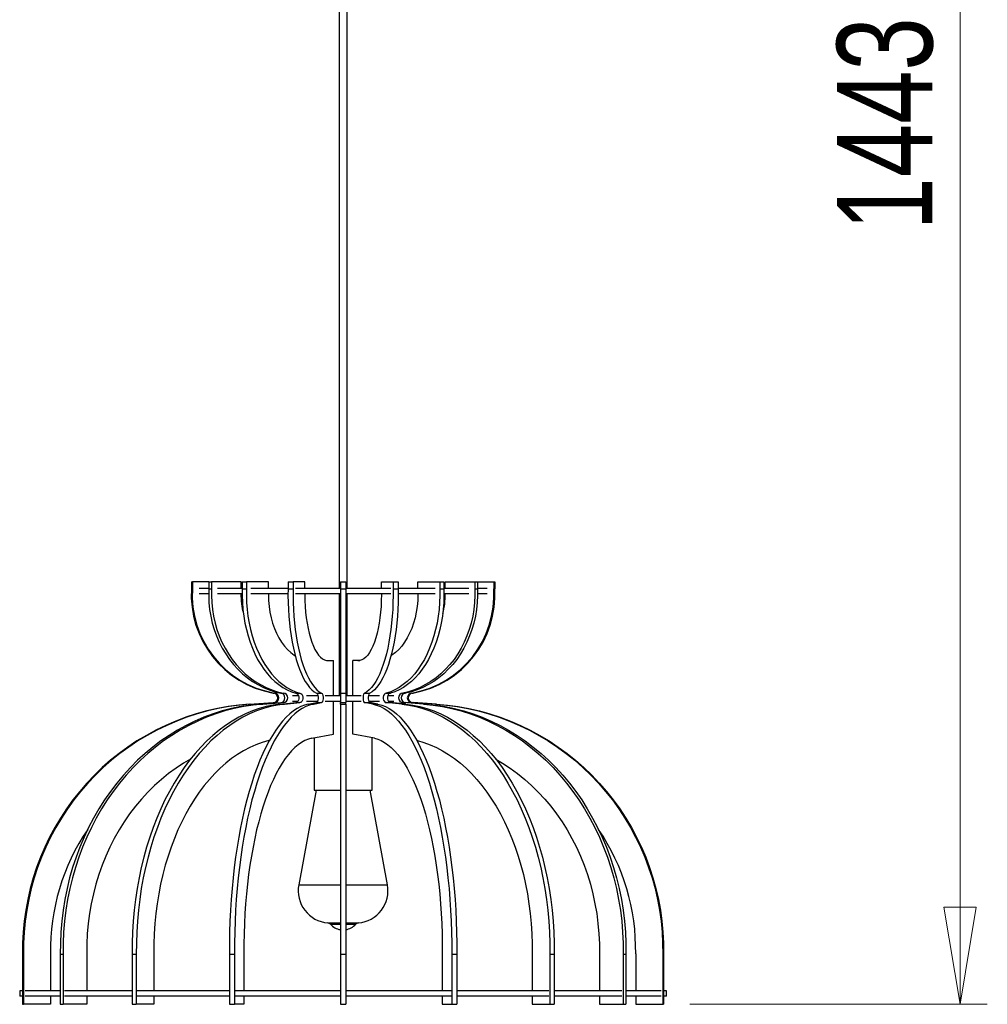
# Model space of a CAD drawing. Header units: millimetres. Extents: x 134 to 201, y 63 to 174.
# Tile 1 of 4: x 134 to 170, y 63 to 99. Entities that reach past the tile are written whole.
import ezdxf

# ---------------------------------------------------------------- set-up
doc = ezdxf.new("R2010")
doc.units = ezdxf.units.MM
doc.styles.add('SLDTEXTSTYLE0', font='TXT', dxfattribs={"width": 0.75})
doc.dimstyles.new('SLDDIMSTYLE0', dxfattribs={"dimtxt": 3.5, "dimasz": 3.556, "dimexe": 0, "dimexo": 0.0625, "dimgap": 0.875, "dimtad": 1, "dimdec": 0, "dimlfac": 20, "dimrnd": 1e-09, "dimzin": 12, "dimdsep": 46, "dimtxsty": 'SLDTEXTSTYLE0', "dimblk1": 'CLOSED', "dimblk2": 'CLOSED', "dimsah": 1, "dimcen": 0.09, "dimadec": 0, "dimazin": 3, "dimtfac": 1, "dimtdec": 0, "dimtofl": 0, "dimtmove": 0, "dimatfit": 3, "dimldrblk": 'CLOSED', "dimfxl": 0, "dimfrac": 2, "dimtolj": 1, "dimtzin": 12, "dimarcsym": 0})

# ---------------------------------------------------------------- blocks, each defined once
blk = doc.blocks.new('_Closed')
at = {"color": 0, "linetype": 'ByBlock', "lineweight": -2}
for p, q in [((-1, 0.166667), (0, 0)), ((-1, 0.166667), (-1, -0.166667)), ((0, 0), (-1, -0.166667)), ((0, 0), (-1, 0))]:
    blk.add_line(p, q, dxfattribs=at)
blk = doc.blocks.new('_D')
at = {"color": 7, "linetype": 'Continuous', "lineweight": 0}
for p, q in [((148.329, 135.316), (169.558, 135.316)), ((168.558, 135.316), (168.558, 63.163)), ((158.664, 63.163), (169.558, 63.163))]:
    blk.add_line(p, q, dxfattribs=at)
at = {"color": 7, "linetype": 'Continuous', "lineweight": 18, "xscale": 3.556, "yscale": 3.556}
for p, rotation in [((168.558, 135.316, 0.197), 90.0000000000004), ((168.558, 63.163, 0.197), 270.0000000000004)]:
    blk.add_blockref('_Closed', p, dxfattribs=dict(at, rotation=rotation))
at = {"color": 7, "linetype": 'Continuous', "lineweight": 18, "insert": (164.046, 91.517), "char_height": 3.5, "attachment_point": 1, "rotation": 90, "style": 'SLDTEXTSTYLE0'}
blk.add_mtext('1443', dxfattribs=at)

msp = doc.modelspace()

# ---------------------------------------------------------------- linework, layer by layer
at = {"color": 7, "linetype": 'Continuous', "lineweight": 25}
for p, q in [((145.804, 131.516), (145.804, 78.41)), ((146.104, 78.41), (146.104, 131.516)), ((140.397, 78.645), (140.431, 78.645)), ((140.397, 78.645), (140.397, 78.391)), ((140.397, 78.391), (140.431, 78.391)), ((140.431, 78.645), (140.431, 78.391)), ((141.032, 78.645), (140.431, 78.645)), ((140.679, 78.41), (141.032, 78.41)), ((141.032, 78.645), (141.132, 78.645)), ((141.032, 78.645), (141.032, 78.391)), ((141.032, 78.391), (141.132, 78.391)), ((141.132, 78.645), (141.132, 78.391)), ((142.217, 78.645), (141.132, 78.645)), ((141.35, 78.41), (142.261, 78.41)), ((142.217, 78.41), (142.217, 78.645)), ((142.261, 78.645), (142.415, 78.645)), ((142.261, 78.645), (142.261, 78.391)), ((142.261, 78.391), (142.415, 78.391)), ((142.415, 78.645), (142.415, 78.391)), ((143.22, 78.645), (142.415, 78.645)), ((142.576, 78.41), (143.266, 78.41)), ((143.22, 78.41), (143.22, 78.645)), ((143.266, 78.41), (143.936, 78.41)), ((143.936, 78.645), (144.124, 78.645)), ((143.936, 78.645), (143.936, 78.391)), ((143.936, 78.391), (144.124, 78.391)), ((144.124, 78.645), (144.124, 78.391)), ((144.552, 78.645), (144.124, 78.645)), ((144.21, 78.41), (145.854, 78.41)), ((144.552, 78.41), (144.552, 78.645)), ((145.854, 78.645), (146.054, 78.645)), ((145.854, 78.645), (145.854, 78.391)), ((145.854, 78.391), (146.054, 78.391)), ((145.854, 78.391), (145.854, 74.566)), ((146.054, 78.645), (146.054, 78.391)), ((146.054, 78.41), (147.698, 78.41)), ((146.054, 78.391), (146.054, 74.566)), ((147.355, 78.41), (147.355, 78.645)), ((147.355, 78.645), (147.784, 78.645)), ((147.784, 78.645), (147.784, 78.391)), ((147.784, 78.645), (147.971, 78.645)), ((147.784, 78.391), (147.971, 78.391)), ((147.971, 78.645), (147.971, 78.391)), ((147.971, 78.41), (149.331, 78.41)), ((148.687, 78.41), (148.687, 78.645)), ((148.687, 78.645), (149.493, 78.645)), ((149.493, 78.645), (149.493, 78.391)), ((149.493, 78.645), (149.646, 78.645)), ((149.493, 78.391), (149.646, 78.391)), ((149.646, 78.645), (149.646, 78.391)), ((149.646, 78.41), (150.558, 78.41)), ((149.69, 78.41), (149.69, 78.645)), ((149.69, 78.645), (150.775, 78.645)), ((150.775, 78.645), (150.775, 78.391)), ((150.775, 78.645), (150.875, 78.645)), ((150.775, 78.391), (150.875, 78.391)), ((150.875, 78.645), (151.476, 78.645)), ((150.875, 78.645), (150.875, 78.391)), ((150.875, 78.41), (151.229, 78.41)), ((151.476, 78.645), (151.476, 78.391)), ((151.476, 78.645), (151.511, 78.645)), ((151.476, 78.391), (151.511, 78.391)), ((151.511, 78.645), (151.511, 78.391)), ((140.679, 78.21), (141.027, 78.21)), ((141.35, 78.21), (142.258, 78.21)), ((142.576, 78.21), (143.266, 78.21)), ((143.266, 78.21), (143.934, 78.21)), ((144.21, 78.21), (145.854, 78.21)), ((145.804, 78.21), (145.804, 74.46)), ((146.054, 78.21), (147.698, 78.21)), ((146.104, 74.46), (146.104, 78.21)), ((147.973, 78.21), (149.331, 78.21)), ((149.649, 78.21), (150.558, 78.21)), ((150.88, 78.21), (151.229, 78.21)), ((145.344, 75.763), (145.416, 75.763)), ((145.416, 75.763), (145.597, 75.763)), ((145.597, 74.46), (145.597, 75.763)), ((146.311, 74.46), (146.311, 75.763)), ((146.492, 75.763), (146.311, 75.763)), ((146.492, 75.763), (146.563, 75.763)), ((143.392, 74.566), (143.427, 74.566)), ((143.667, 74.566), (143.767, 74.566)), ((144.32, 74.46), (144.1, 74.46)), ((144.217, 74.566), (144.37, 74.566)), ((145.031, 74.46), (144.618, 74.46)), ((144.976, 74.566), (145.164, 74.566)), ((145.854, 74.46), (145.296, 74.46)), ((145.854, 74.566), (146.054, 74.566)), ((145.854, 74.566), (145.854, 74.216)), ((146.054, 74.566), (146.054, 74.216)), ((146.336, 74.46), (146.054, 74.46)), ((146.611, 74.46), (146.336, 74.46)), ((146.743, 74.566), (146.931, 74.566)), ((147.29, 74.46), (146.876, 74.46)), ((147.537, 74.566), (147.691, 74.566)), ((147.807, 74.46), (147.587, 74.46)), ((148.141, 74.566), (148.241, 74.566)), ((148.48, 74.566), (148.515, 74.566)), ((142.53, 74.159), (143.392, 74.216)), ((142.53, 74.159), (142.564, 74.159)), ((142.564, 74.159), (143.427, 74.216)), ((142.908, 74.159), (143.667, 74.216)), ((142.908, 74.159), (143.008, 74.159)), ((143.008, 74.159), (143.767, 74.216)), ((143.392, 74.216), (143.427, 74.216)), ((143.654, 74.159), (144.217, 74.216)), ((143.654, 74.159), (143.807, 74.159)), ((143.667, 74.216), (143.767, 74.216)), ((143.807, 74.159), (144.37, 74.216)), ((144.291, 74.26), (144.1, 74.26)), ((144.217, 74.216), (144.37, 74.216)), ((145.016, 74.26), (144.618, 74.26)), ((144.677, 74.159), (144.976, 74.216)), ((144.677, 74.159), (144.865, 74.159)), ((144.865, 74.159), (145.164, 74.216)), ((144.976, 74.216), (145.164, 74.216)), ((145.854, 74.26), (145.296, 74.26)), ((145.597, 73.061), (145.597, 74.26)), ((145.854, 74.216), (146.054, 74.216)), ((145.854, 74.159), (145.854, 74.216)), ((145.854, 74.159), (146.054, 74.159)), ((145.854, 74.159), (145.854, 65)), ((146.336, 74.26), (146.054, 74.26)), ((146.054, 74.159), (146.054, 74.216)), ((146.054, 74.159), (146.054, 65)), ((146.311, 73.061), (146.311, 74.26)), ((146.611, 74.26), (146.336, 74.26)), ((147.043, 74.159), (146.743, 74.216)), ((146.743, 74.216), (146.931, 74.216)), ((147.29, 74.26), (146.892, 74.26)), ((147.231, 74.159), (146.931, 74.216)), ((147.043, 74.159), (147.231, 74.159)), ((148.101, 74.159), (147.537, 74.216)), ((147.537, 74.216), (147.691, 74.216)), ((147.807, 74.26), (147.616, 74.26)), ((148.254, 74.159), (147.691, 74.216)), ((148.101, 74.159), (148.254, 74.159)), ((148.899, 74.159), (148.141, 74.216)), ((148.141, 74.216), (148.241, 74.216)), ((148.999, 74.159), (148.241, 74.216)), ((149.343, 74.159), (148.48, 74.216)), ((148.48, 74.216), (148.515, 74.216)), ((149.378, 74.159), (148.515, 74.216)), ((148.899, 74.159), (148.999, 74.159)), ((149.343, 74.159), (149.378, 74.159)), ((144.808, 72.912), (145.597, 73.061)), ((144.891, 72.927), (144.891, 71.01)), ((147.099, 72.912), (146.311, 73.061)), ((147.016, 71.01), (147.016, 72.927)), ((144.967, 71.01), (144.329, 67.541)), ((144.891, 71.01), (145.854, 71.01)), ((146.054, 71.01), (147.016, 71.01)), ((147.579, 67.541), (146.941, 71.01)), ((134.209, 65), (134.244, 65)), ((134.209, 65), (134.209, 63.163)), ((134.244, 65), (134.244, 63.163)), ((135.234, 65.011), (135.234, 63.66)), ((135.591, 65), (135.691, 65)), ((135.591, 65), (135.591, 63.163)), ((135.691, 65), (135.691, 63.163)), ((136.562, 65.011), (136.562, 63.66)), ((138.223, 65), (138.376, 65)), ((138.223, 65), (138.223, 63.163)), ((138.376, 65), (138.376, 63.163)), ((139.022, 65.011), (139.022, 63.66)), ((141.787, 65), (141.975, 65)), ((141.787, 65), (141.787, 63.163)), ((141.975, 65), (141.975, 63.163)), ((142.319, 65.011), (142.319, 63.66)), ((145.854, 65), (146.054, 65)), ((145.854, 65), (145.854, 63.163)), ((146.054, 65), (146.054, 63.163)), ((149.589, 65.011), (149.589, 63.66)), ((149.933, 65), (150.12, 65)), ((149.933, 65), (149.933, 63.163)), ((150.12, 65), (150.12, 63.163)), ((152.885, 65.011), (152.885, 63.66)), ((153.531, 65), (153.531, 63.163)), ((153.531, 65), (153.685, 65)), ((153.685, 65), (153.685, 63.163)), ((155.346, 65.011), (155.346, 63.66)), ((156.216, 65), (156.216, 63.163)), ((156.216, 65), (156.316, 65)), ((156.316, 65), (156.316, 63.163)), ((156.674, 65.011), (156.674, 63.66)), ((157.664, 65), (157.664, 63.163)), ((157.664, 65), (157.698, 65)), ((157.698, 65), (157.698, 63.163)), ((134.104, 63.66), (134.104, 63.46)), ((134.209, 63.66), (134.104, 63.66)), ((135.591, 63.66), (134.301, 63.66)), ((138.223, 63.66), (135.742, 63.66)), ((141.787, 63.66), (138.413, 63.66)), ((145.854, 63.66), (141.995, 63.66)), ((148.011, 63.66), (146.054, 63.66)), ((149.912, 63.66), (148.011, 63.66)), ((153.494, 63.66), (150.12, 63.66)), ((156.166, 63.66), (153.685, 63.66)), ((157.606, 63.66), (156.316, 63.66)), ((157.804, 63.66), (157.698, 63.66)), ((157.804, 63.46), (157.804, 63.66)), ((134.209, 63.46), (134.104, 63.46)), ((134.209, 63.163), (134.244, 63.163)), ((135.234, 63.163), (134.244, 63.163)), ((135.591, 63.46), (134.301, 63.46)), ((135.234, 63.46), (135.234, 63.163)), ((135.591, 63.163), (135.691, 63.163)), ((136.562, 63.163), (135.691, 63.163)), ((138.223, 63.46), (135.742, 63.46)), ((136.562, 63.46), (136.562, 63.163)), ((138.223, 63.163), (138.376, 63.163)), ((139.022, 63.163), (138.376, 63.163)), ((141.787, 63.46), (138.413, 63.46)), ((139.022, 63.46), (139.022, 63.163)), ((141.787, 63.163), (141.975, 63.163)), ((142.319, 63.163), (141.975, 63.163)), ((145.854, 63.46), (141.995, 63.46)), ((142.319, 63.46), (142.319, 63.163)), ((145.854, 63.163), (146.054, 63.163)), ((148.011, 63.46), (146.054, 63.46)), ((149.912, 63.46), (148.011, 63.46)), ((149.589, 63.46), (149.589, 63.163)), ((149.589, 63.163), (149.933, 63.163)), ((149.933, 63.163), (150.12, 63.163)), ((153.494, 63.46), (150.12, 63.46)), ((152.885, 63.46), (152.885, 63.163)), ((152.885, 63.163), (153.531, 63.163)), ((153.531, 63.163), (153.685, 63.163)), ((156.166, 63.46), (153.685, 63.46)), ((155.346, 63.46), (155.346, 63.163)), ((155.346, 63.163), (156.216, 63.163)), ((156.216, 63.163), (156.316, 63.163)), ((157.606, 63.46), (156.316, 63.46)), ((156.674, 63.46), (156.674, 63.163)), ((156.674, 63.163), (157.664, 63.163)), ((157.664, 63.163), (157.698, 63.163)), ((157.804, 63.46), (157.698, 63.46))]:
    msp.add_line(p, q, dxfattribs=at)
at = {"color": 8, "linetype": 'Continuous', "lineweight": 25}
for p, q in [((144.329, 67.541), (144.668, 67.541)), ((144.668, 67.541), (145.854, 67.541)), ((146.054, 67.541), (147.579, 67.541)), ((145.393, 66.144), (145.51, 66.144)), ((145.491, 66.096), (145.588, 66.096)), ((145.51, 66.144), (145.854, 66.144)), ((145.588, 66.096), (145.854, 66.096)), ((146.054, 66.144), (146.515, 66.144)), ((146.054, 66.096), (146.417, 66.096))]:
    msp.add_line(p, q, dxfattribs=at)
at = {"color": 7, "linetype": 'Continuous', "lineweight": 25, "flags": 128}
for points in [[(141.032, 78.391), (141.028, 78.137), (141.039, 77.883), (141.064, 77.63), (141.106, 77.38), (141.161, 77.134), (141.232, 76.893), (141.317, 76.658), (141.415, 76.43), (141.527, 76.211), (141.652, 76.001), (141.79, 75.802), (141.938, 75.614), (142.098, 75.439), (142.268, 75.276), (142.447, 75.128), (142.635, 74.994), (142.83, 74.876), (143.031, 74.773), (143.239, 74.687), (143.451, 74.618), (143.667, 74.566)], [(141.132, 78.391), (141.128, 78.137), (141.139, 77.883), (141.164, 77.63), (141.206, 77.38), (141.261, 77.134), (141.332, 76.893), (141.417, 76.658), (141.515, 76.43), (141.627, 76.211), (141.752, 76.001), (141.89, 75.802), (142.038, 75.614), (142.198, 75.439), (142.368, 75.276), (142.547, 75.128), (142.735, 74.994), (142.93, 74.876), (143.131, 74.773), (143.339, 74.687), (143.551, 74.618), (143.767, 74.566)], [(142.261, 78.391), (142.258, 78.137), (142.266, 77.883), (142.285, 77.63), (142.316, 77.38), (142.357, 77.134), (142.41, 76.893), (142.473, 76.658), (142.546, 76.43), (142.629, 76.211), (142.722, 76.001), (142.823, 75.802), (142.934, 75.614), (143.052, 75.439), (143.178, 75.276), (143.311, 75.128), (143.451, 74.994), (143.595, 74.876), (143.745, 74.773), (143.899, 74.687), (144.057, 74.618), (144.217, 74.566)], [(142.415, 78.391), (142.411, 78.137), (142.419, 77.883), (142.438, 77.63), (142.469, 77.38), (142.51, 77.134), (142.563, 76.893), (142.626, 76.658), (142.699, 76.43), (142.782, 76.211), (142.875, 76.001), (142.977, 75.802), (143.087, 75.614), (143.206, 75.439), (143.332, 75.276), (143.465, 75.128), (143.604, 74.994), (143.749, 74.876), (143.898, 74.773), (144.052, 74.687), (144.21, 74.618), (144.37, 74.566)], [(143.936, 78.391), (143.934, 78.137), (143.938, 77.883), (143.949, 77.63), (143.965, 77.38), (143.987, 77.134), (144.015, 76.893), (144.048, 76.658), (144.087, 76.43), (144.131, 76.211), (144.181, 76.001), (144.235, 75.802), (144.294, 75.614), (144.357, 75.439), (144.424, 75.276), (144.495, 75.128), (144.569, 74.994), (144.646, 74.876), (144.725, 74.773), (144.807, 74.687), (144.891, 74.618), (144.976, 74.566)], [(144.124, 78.391), (144.122, 78.137), (144.126, 77.883), (144.136, 77.63), (144.153, 77.38), (144.175, 77.134), (144.203, 76.893), (144.236, 76.658), (144.275, 76.43), (144.319, 76.211), (144.369, 76.001), (144.423, 75.802), (144.482, 75.614), (144.545, 75.439), (144.612, 75.276), (144.682, 75.128), (144.757, 74.994), (144.834, 74.876), (144.913, 74.773), (144.995, 74.687), (145.079, 74.618), (145.164, 74.566)], [(147.784, 78.391), (147.785, 78.137), (147.781, 77.883), (147.771, 77.63), (147.755, 77.38), (147.733, 77.134), (147.705, 76.893), (147.671, 76.658), (147.632, 76.43), (147.588, 76.211), (147.539, 76.001), (147.484, 75.802), (147.426, 75.614), (147.363, 75.439), (147.296, 75.276), (147.225, 75.128), (147.151, 74.994), (147.074, 74.876), (146.994, 74.773), (146.912, 74.687), (146.828, 74.618), (146.743, 74.566)], [(147.971, 78.391), (147.973, 78.137), (147.969, 77.883), (147.959, 77.63), (147.943, 77.38), (147.92, 77.134), (147.893, 76.893), (147.859, 76.658), (147.82, 76.43), (147.776, 76.211), (147.727, 76.001), (147.672, 75.802), (147.614, 75.614), (147.551, 75.439), (147.484, 75.276), (147.413, 75.128), (147.339, 74.994), (147.262, 74.876), (147.182, 74.773), (147.1, 74.687), (147.016, 74.618), (146.931, 74.566)], [(149.493, 78.391), (149.496, 78.137), (149.488, 77.883), (149.469, 77.63), (149.438, 77.38), (149.397, 77.134), (149.345, 76.893), (149.282, 76.658), (149.208, 76.43), (149.125, 76.211), (149.032, 76.001), (148.931, 75.802), (148.82, 75.614), (148.702, 75.439), (148.576, 75.276), (148.443, 75.128), (148.303, 74.994), (148.159, 74.876), (148.009, 74.773), (147.855, 74.687), (147.698, 74.618), (147.537, 74.566)], [(149.646, 78.391), (149.649, 78.137), (149.641, 77.883), (149.622, 77.63), (149.592, 77.38), (149.55, 77.134), (149.498, 76.893), (149.435, 76.658), (149.362, 76.43), (149.278, 76.211), (149.186, 76.001), (149.084, 75.802), (148.973, 75.614), (148.855, 75.439), (148.729, 75.276), (148.596, 75.128), (148.457, 74.994), (148.312, 74.876), (148.162, 74.773), (148.008, 74.687), (147.851, 74.618), (147.691, 74.566)], [(150.775, 78.391), (150.78, 78.137), (150.769, 77.883), (150.743, 77.63), (150.702, 77.38), (150.646, 77.134), (150.575, 76.893), (150.491, 76.658), (150.392, 76.43), (150.28, 76.211), (150.155, 76.001), (150.018, 75.802), (149.869, 75.614), (149.709, 75.439), (149.539, 75.276), (149.36, 75.128), (149.173, 74.994), (148.978, 74.876), (148.776, 74.773), (148.568, 74.687), (148.356, 74.618), (148.141, 74.566)], [(150.875, 78.391), (150.88, 78.137), (150.869, 77.883), (150.843, 77.63), (150.802, 77.38), (150.746, 77.134), (150.675, 76.893), (150.591, 76.658), (150.492, 76.43), (150.38, 76.211), (150.255, 76.001), (150.118, 75.802), (149.969, 75.614), (149.809, 75.439), (149.639, 75.276), (149.46, 75.128), (149.273, 74.994), (149.078, 74.876), (148.876, 74.773), (148.668, 74.687), (148.456, 74.618), (148.241, 74.566)], [(143.215, 78.21), (143.215, 78.175), (143.222, 77.958), (143.241, 77.743), (143.273, 77.532), (143.316, 77.326), (143.372, 77.127), (143.438, 76.937), (143.515, 76.756), (143.602, 76.587), (143.699, 76.431), (143.804, 76.288), (143.917, 76.161), (144.037, 76.05), (144.162, 75.956), (144.198, 75.933)], [(144.549, 78.21), (144.549, 78.175), (144.553, 77.958), (144.563, 77.743), (144.58, 77.532), (144.604, 77.326), (144.633, 77.127), (144.668, 76.937), (144.709, 76.756), (144.756, 76.587), (144.807, 76.431), (144.863, 76.288), (144.923, 76.161), (144.987, 76.05), (145.054, 75.956), (145.123, 75.88), (145.195, 75.822), (145.268, 75.783), (145.341, 75.764), (145.416, 75.763)], [(147.358, 78.21), (147.358, 78.175), (147.354, 77.958), (147.344, 77.743), (147.327, 77.532), (147.304, 77.326), (147.274, 77.127), (147.239, 76.937), (147.198, 76.756), (147.151, 76.587), (147.1, 76.431), (147.044, 76.288), (146.984, 76.161), (146.92, 76.05), (146.854, 75.956), (146.784, 75.88), (146.713, 75.822), (146.64, 75.783), (146.566, 75.764), (146.492, 75.763)], [(148.693, 78.21), (148.693, 78.175), (148.686, 77.958), (148.666, 77.743), (148.635, 77.532), (148.591, 77.326), (148.536, 77.127), (148.469, 76.937), (148.392, 76.756), (148.305, 76.587), (148.208, 76.431), (148.103, 76.288), (147.99, 76.161), (147.871, 76.05), (147.745, 75.956), (147.709, 75.933)], [(144.217, 74.566), (144.255, 74.555), (144.289, 74.525), (144.314, 74.478), (144.327, 74.421), (144.327, 74.36), (144.314, 74.303), (144.289, 74.257), (144.255, 74.226), (144.217, 74.216)], [(144.37, 74.566), (144.408, 74.555), (144.442, 74.525), (144.467, 74.478), (144.481, 74.421), (144.481, 74.36), (144.467, 74.303), (144.442, 74.257), (144.408, 74.226), (144.37, 74.216)], [(144.976, 74.566), (144.997, 74.555), (145.015, 74.525), (145.028, 74.478), (145.035, 74.421), (145.035, 74.36), (145.028, 74.303), (145.015, 74.257), (144.997, 74.226), (144.976, 74.216)], [(145.164, 74.566), (145.185, 74.555), (145.203, 74.525), (145.216, 74.478), (145.223, 74.421), (145.223, 74.36), (145.216, 74.303), (145.203, 74.257), (145.185, 74.226), (145.164, 74.216)], [(146.743, 74.566), (146.723, 74.555), (146.705, 74.525), (146.691, 74.478), (146.684, 74.421), (146.684, 74.36), (146.691, 74.303), (146.705, 74.257), (146.723, 74.226), (146.743, 74.216)], [(146.931, 74.566), (146.911, 74.555), (146.893, 74.525), (146.879, 74.478), (146.872, 74.421), (146.872, 74.36), (146.879, 74.303), (146.893, 74.257), (146.911, 74.226), (146.931, 74.216)], [(147.537, 74.566), (147.499, 74.555), (147.465, 74.525), (147.44, 74.478), (147.427, 74.421), (147.427, 74.36), (147.44, 74.303), (147.465, 74.257), (147.499, 74.226), (147.537, 74.216)], [(147.691, 74.566), (147.652, 74.555), (147.618, 74.525), (147.593, 74.478), (147.58, 74.421), (147.58, 74.36), (147.593, 74.303), (147.618, 74.257), (147.652, 74.226), (147.691, 74.216)], [(142.53, 74.159), (142.133, 74.124), (141.738, 74.071), (141.346, 74), (140.958, 73.911), (140.574, 73.804), (140.194, 73.681), (139.821, 73.54), (139.454, 73.382), (139.095, 73.208), (138.744, 73.018), (138.401, 72.812), (138.068, 72.59), (137.745, 72.354), (137.432, 72.103), (137.131, 71.838), (136.842, 71.56), (136.566, 71.269), (136.302, 70.966), (136.053, 70.651), (135.817, 70.325), (135.596, 69.989), (135.39, 69.643), (135.199, 69.288), (135.025, 68.924), (134.866, 68.553), (134.724, 68.175), (134.599, 67.792), (134.491, 67.402), (134.4, 67.009), (134.326, 66.611), (134.27, 66.211), (134.232, 65.809), (134.212, 65.405), (134.209, 65)], [(142.564, 74.159), (142.168, 74.124), (141.773, 74.071), (141.381, 74), (140.992, 73.911), (140.608, 73.804), (140.229, 73.681), (139.856, 73.54), (139.489, 73.382), (139.13, 73.208), (138.778, 73.018), (138.436, 72.812), (138.103, 72.59), (137.779, 72.354), (137.467, 72.103), (137.166, 71.838), (136.877, 71.56), (136.601, 71.269), (136.337, 70.966), (136.087, 70.651), (135.852, 70.325), (135.631, 69.989), (135.425, 69.643), (135.234, 69.288), (135.059, 68.924), (134.901, 68.553), (134.759, 68.175), (134.634, 67.792), (134.525, 67.402), (134.435, 67.009), (134.361, 66.611), (134.305, 66.211), (134.267, 65.809), (134.246, 65.405), (134.244, 65)], [(142.908, 74.159), (142.559, 74.124), (142.212, 74.071), (141.867, 74), (141.526, 73.911), (141.188, 73.804), (140.854, 73.681), (140.526, 73.54), (140.204, 73.382), (139.888, 73.208), (139.579, 73.018), (139.277, 72.812), (138.984, 72.59), (138.7, 72.354), (138.425, 72.103), (138.161, 71.838), (137.907, 71.56), (137.663, 71.269), (137.432, 70.966), (137.212, 70.651), (137.005, 70.325), (136.811, 69.989), (136.629, 69.643), (136.462, 69.288), (136.308, 68.924), (136.169, 68.553), (136.044, 68.175), (135.934, 67.792), (135.839, 67.402), (135.759, 67.009), (135.694, 66.611), (135.645, 66.211), (135.611, 65.809), (135.593, 65.405), (135.591, 65)], [(143.008, 74.159), (142.659, 74.124), (142.312, 74.071), (141.967, 74), (141.626, 73.911), (141.288, 73.804), (140.954, 73.681), (140.626, 73.54), (140.304, 73.382), (139.988, 73.208), (139.679, 73.018), (139.377, 72.812), (139.084, 72.59), (138.8, 72.354), (138.525, 72.103), (138.261, 71.838), (138.007, 71.56), (137.763, 71.269), (137.532, 70.966), (137.312, 70.651), (137.105, 70.325), (136.911, 69.989), (136.729, 69.643), (136.562, 69.288), (136.408, 68.924), (136.269, 68.553), (136.144, 68.175), (136.034, 67.792), (135.939, 67.402), (135.859, 67.009), (135.794, 66.611), (135.745, 66.211), (135.711, 65.809), (135.693, 65.405), (135.691, 65)], [(143.654, 74.159), (143.395, 74.124), (143.137, 74.071), (142.881, 74), (142.628, 73.911), (142.377, 73.804), (142.129, 73.681), (141.886, 73.54), (141.646, 73.382), (141.412, 73.208), (141.182, 73.018), (140.959, 72.812), (140.741, 72.59), (140.53, 72.354), (140.327, 72.103), (140.13, 71.838), (139.941, 71.56), (139.761, 71.269), (139.589, 70.966), (139.426, 70.651), (139.272, 70.325), (139.128, 69.989), (138.993, 69.643), (138.869, 69.288), (138.755, 68.924), (138.652, 68.553), (138.559, 68.175), (138.477, 67.792), (138.407, 67.402), (138.347, 67.009), (138.299, 66.611), (138.263, 66.211), (138.238, 65.809), (138.224, 65.405), (138.223, 65)], [(143.807, 74.159), (143.548, 74.124), (143.29, 74.071), (143.034, 74), (142.781, 73.911), (142.53, 73.804), (142.283, 73.681), (142.039, 73.54), (141.8, 73.382), (141.565, 73.208), (141.336, 73.018), (141.112, 72.812), (140.894, 72.59), (140.684, 72.354), (140.48, 72.103), (140.283, 71.838), (140.095, 71.56), (139.914, 71.269), (139.742, 70.966), (139.579, 70.651), (139.425, 70.325), (139.281, 69.989), (139.147, 69.643), (139.022, 69.288), (138.908, 68.924), (138.805, 68.553), (138.712, 68.175), (138.63, 67.792), (138.56, 67.402), (138.5, 67.009), (138.452, 66.611), (138.416, 66.211), (138.391, 65.809), (138.378, 65.405), (138.376, 65)], [(144.677, 74.159), (144.539, 74.124), (144.402, 74.071), (144.266, 74), (144.131, 73.911), (143.997, 73.804), (143.866, 73.681), (143.736, 73.54), (143.609, 73.382), (143.484, 73.208), (143.362, 73.018), (143.243, 72.812), (143.127, 72.59), (143.015, 72.354), (142.906, 72.103), (142.802, 71.838), (142.701, 71.56), (142.605, 71.269), (142.514, 70.966), (142.427, 70.651), (142.345, 70.325), (142.269, 69.989), (142.197, 69.643), (142.131, 69.288), (142.07, 68.924), (142.015, 68.553), (141.966, 68.175), (141.922, 67.792), (141.885, 67.402), (141.853, 67.009), (141.828, 66.611), (141.808, 66.211), (141.795, 65.809), (141.788, 65.405), (141.787, 65)], [(144.865, 74.159), (144.727, 74.124), (144.59, 74.071), (144.453, 74), (144.319, 73.911), (144.185, 73.804), (144.053, 73.681), (143.924, 73.54), (143.796, 73.382), (143.672, 73.208), (143.55, 73.018), (143.431, 72.812), (143.315, 72.59), (143.203, 72.354), (143.094, 72.103), (142.99, 71.838), (142.889, 71.56), (142.793, 71.269), (142.702, 70.966), (142.615, 70.651), (142.533, 70.325), (142.456, 69.989), (142.385, 69.643), (142.319, 69.288), (142.258, 68.924), (142.203, 68.553), (142.154, 68.175), (142.11, 67.792), (142.073, 67.402), (142.041, 67.009), (142.016, 66.611), (141.996, 66.211), (141.983, 65.809), (141.976, 65.405), (141.975, 65)], [(147.043, 74.159), (147.181, 74.124), (147.318, 74.071), (147.454, 74), (147.589, 73.911), (147.722, 73.804), (147.854, 73.681), (147.983, 73.54), (148.111, 73.382), (148.236, 73.208), (148.358, 73.018), (148.477, 72.812), (148.592, 72.59), (148.705, 72.354), (148.813, 72.103), (148.918, 71.838), (149.018, 71.56), (149.114, 71.269), (149.205, 70.966), (149.292, 70.651), (149.374, 70.325), (149.451, 69.989), (149.522, 69.643), (149.589, 69.288), (149.649, 68.924), (149.704, 68.553), (149.754, 68.175), (149.797, 67.792), (149.835, 67.402), (149.866, 67.009), (149.892, 66.611), (149.911, 66.211), (149.924, 65.809), (149.932, 65.405), (149.933, 65)], [(147.231, 74.159), (147.369, 74.124), (147.506, 74.071), (147.642, 74), (147.777, 73.911), (147.91, 73.804), (148.042, 73.681), (148.171, 73.54), (148.299, 73.382), (148.424, 73.208), (148.546, 73.018), (148.665, 72.812), (148.78, 72.59), (148.893, 72.354), (149.001, 72.103), (149.106, 71.838), (149.206, 71.56), (149.302, 71.269), (149.393, 70.966), (149.48, 70.651), (149.562, 70.325), (149.639, 69.989), (149.71, 69.643), (149.776, 69.288), (149.837, 68.924), (149.892, 68.553), (149.942, 68.175), (149.985, 67.792), (150.023, 67.402), (150.054, 67.009), (150.08, 66.611), (150.099, 66.211), (150.112, 65.809), (150.12, 65.405), (150.12, 65)], [(148.101, 74.159), (148.36, 74.124), (148.617, 74.071), (148.873, 74), (149.127, 73.911), (149.377, 73.804), (149.625, 73.681), (149.868, 73.54), (150.108, 73.382), (150.342, 73.208), (150.572, 73.018), (150.795, 72.812), (151.013, 72.59), (151.224, 72.354), (151.428, 72.103), (151.624, 71.838), (151.813, 71.56), (151.993, 71.269), (152.165, 70.966), (152.328, 70.651), (152.482, 70.325), (152.626, 69.989), (152.761, 69.643), (152.885, 69.288), (152.999, 68.924), (153.103, 68.553), (153.195, 68.175), (153.277, 67.792), (153.348, 67.402), (153.407, 67.009), (153.455, 66.611), (153.491, 66.211), (153.516, 65.809), (153.53, 65.405), (153.531, 65)], [(148.254, 74.159), (148.513, 74.124), (148.77, 74.071), (149.026, 74), (149.28, 73.911), (149.531, 73.804), (149.778, 73.681), (150.022, 73.54), (150.261, 73.382), (150.496, 73.208), (150.725, 73.018), (150.949, 72.812), (151.166, 72.59), (151.377, 72.354), (151.581, 72.103), (151.777, 71.838), (151.966, 71.56), (152.146, 71.269), (152.318, 70.966), (152.481, 70.651), (152.635, 70.325), (152.779, 69.989), (152.914, 69.643), (153.038, 69.288), (153.152, 68.924), (153.256, 68.553), (153.348, 68.175), (153.43, 67.792), (153.501, 67.402), (153.56, 67.009), (153.608, 66.611), (153.645, 66.211), (153.67, 65.809), (153.683, 65.405), (153.685, 65)], [(148.899, 74.159), (149.248, 74.124), (149.595, 74.071), (149.94, 74), (150.282, 73.911), (150.62, 73.804), (150.953, 73.681), (151.281, 73.54), (151.604, 73.382), (151.92, 73.208), (152.229, 73.018), (152.53, 72.812), (152.823, 72.59), (153.107, 72.354), (153.382, 72.103), (153.647, 71.838), (153.901, 71.56), (154.144, 71.269), (154.376, 70.966), (154.595, 70.651), (154.802, 70.325), (154.997, 69.989), (155.178, 69.643), (155.345, 69.288), (155.499, 68.924), (155.639, 68.553), (155.763, 68.175), (155.874, 67.792), (155.969, 67.402), (156.049, 67.009), (156.113, 66.611), (156.162, 66.211), (156.196, 65.809), (156.214, 65.405), (156.216, 65)], [(148.999, 74.159), (149.348, 74.124), (149.695, 74.071), (150.04, 74), (150.382, 73.911), (150.72, 73.804), (151.053, 73.681), (151.381, 73.54), (151.704, 73.382), (152.02, 73.208), (152.329, 73.018), (152.63, 72.812), (152.923, 72.59), (153.207, 72.354), (153.482, 72.103), (153.747, 71.838), (154.001, 71.56), (154.244, 71.269), (154.476, 70.966), (154.695, 70.651), (154.902, 70.325), (155.097, 69.989), (155.278, 69.643), (155.445, 69.288), (155.599, 68.924), (155.739, 68.553), (155.863, 68.175), (155.974, 67.792), (156.069, 67.402), (156.149, 67.009), (156.213, 66.611), (156.262, 66.211), (156.296, 65.809), (156.314, 65.405), (156.316, 65)], [(149.343, 74.159), (149.74, 74.124), (150.134, 74.071), (150.526, 74), (150.915, 73.911), (151.299, 73.804), (151.678, 73.681), (152.051, 73.54), (152.418, 73.382), (152.778, 73.208), (153.129, 73.018), (153.472, 72.812), (153.805, 72.59), (154.128, 72.354), (154.44, 72.103), (154.741, 71.838), (155.03, 71.56), (155.307, 71.269), (155.57, 70.966), (155.82, 70.651), (156.056, 70.325), (156.277, 69.989), (156.483, 69.643), (156.673, 69.288), (156.848, 68.924), (157.006, 68.553), (157.148, 68.175), (157.274, 67.792), (157.382, 67.402), (157.473, 67.009), (157.546, 66.611), (157.602, 66.211), (157.64, 65.809), (157.661, 65.405), (157.664, 65)], [(149.378, 74.159), (149.774, 74.124), (150.169, 74.071), (150.561, 74), (150.95, 73.911), (151.334, 73.804), (151.713, 73.681), (152.086, 73.54), (152.453, 73.382), (152.812, 73.208), (153.164, 73.018), (153.506, 72.812), (153.839, 72.59), (154.163, 72.354), (154.475, 72.103), (154.776, 71.838), (155.065, 71.56), (155.341, 71.269), (155.605, 70.966), (155.855, 70.651), (156.09, 70.325), (156.311, 69.989), (156.517, 69.643), (156.708, 69.288), (156.883, 68.924), (157.041, 68.553), (157.183, 68.175), (157.308, 67.792), (157.417, 67.402), (157.508, 67.009), (157.581, 66.611), (157.637, 66.211), (157.675, 65.809), (157.696, 65.405), (157.698, 65)], [(144.808, 72.912), (144.682, 72.879), (144.557, 72.829), (144.432, 72.761), (144.309, 72.676), (144.187, 72.574), (144.067, 72.455), (143.949, 72.32), (143.833, 72.168), (143.72, 72), (143.61, 71.817), (143.503, 71.619), (143.4, 71.406), (143.299, 71.179), (143.203, 70.938), (143.111, 70.685), (143.023, 70.418), (142.939, 70.14), (142.86, 69.85), (142.786, 69.55), (142.717, 69.239), (142.653, 68.92), (142.594, 68.592), (142.54, 68.256), (142.492, 67.913), (142.45, 67.563), (142.414, 67.209), (142.383, 66.849), (142.358, 66.486), (142.339, 66.12), (142.326, 65.751), (142.319, 65.381), (142.319, 65.011)], [(147.099, 72.912), (147.225, 72.879), (147.351, 72.829), (147.475, 72.761), (147.598, 72.676), (147.72, 72.574), (147.84, 72.455), (147.958, 72.32), (148.074, 72.168), (148.187, 72), (148.297, 71.817), (148.404, 71.619), (148.508, 71.406), (148.608, 71.179), (148.704, 70.938), (148.797, 70.685), (148.885, 70.418), (148.968, 70.14), (149.047, 69.85), (149.121, 69.55), (149.191, 69.239), (149.255, 68.92), (149.314, 68.592), (149.367, 68.256), (149.415, 67.913), (149.457, 67.563), (149.494, 67.209), (149.524, 66.849), (149.549, 66.486), (149.568, 66.12), (149.581, 65.751), (149.588, 65.381), (149.589, 65.011)], [(143.256, 72.835), (143.228, 72.829), (142.994, 72.761), (142.762, 72.676), (142.533, 72.574), (142.308, 72.455), (142.086, 72.32), (141.869, 72.168), (141.657, 72), (141.45, 71.817), (141.248, 71.619), (141.053, 71.406), (140.865, 71.179), (140.684, 70.938), (140.511, 70.685), (140.345, 70.418), (140.188, 70.14), (140.04, 69.85), (139.9, 69.55), (139.77, 69.239), (139.65, 68.92), (139.539, 68.592), (139.439, 68.256), (139.349, 67.913), (139.269, 67.563), (139.201, 67.209), (139.143, 66.849), (139.096, 66.486), (139.061, 66.12), (139.037, 65.751), (139.024, 65.381), (139.022, 65.011)], [(148.651, 72.835), (148.679, 72.829), (148.913, 72.761), (149.145, 72.676), (149.374, 72.574), (149.599, 72.455), (149.821, 72.32), (150.038, 72.168), (150.251, 72), (150.458, 71.817), (150.659, 71.619), (150.854, 71.406), (151.042, 71.179), (151.223, 70.938), (151.396, 70.685), (151.562, 70.418), (151.719, 70.14), (151.868, 69.85), (152.007, 69.55), (152.137, 69.239), (152.258, 68.92), (152.368, 68.592), (152.469, 68.256), (152.559, 67.913), (152.638, 67.563), (152.707, 67.209), (152.764, 66.849), (152.811, 66.486), (152.846, 66.12), (152.871, 65.751), (152.884, 65.381), (152.885, 65.011)], [(140.362, 72.148), (140.111, 72), (139.832, 71.817), (139.561, 71.619), (139.298, 71.406), (139.045, 71.179), (138.801, 70.938), (138.567, 70.685), (138.344, 70.418), (138.133, 70.14), (137.933, 69.85), (137.745, 69.55), (137.569, 69.239), (137.407, 68.92), (137.258, 68.592), (137.123, 68.256), (137.002, 67.913), (136.895, 67.563), (136.802, 67.209), (136.724, 66.849), (136.662, 66.486), (136.614, 66.12), (136.581, 65.751), (136.564, 65.381), (136.562, 65.011)], [(151.545, 72.148), (151.796, 72), (152.075, 71.817), (152.346, 71.619), (152.609, 71.406), (152.862, 71.179), (153.106, 70.938), (153.34, 70.685), (153.563, 70.418), (153.775, 70.14), (153.975, 69.85), (154.163, 69.55), (154.338, 69.239), (154.5, 68.92), (154.649, 68.592), (154.784, 68.256), (154.906, 67.913), (155.013, 67.563), (155.105, 67.209), (155.183, 66.849), (155.246, 66.486), (155.293, 66.12), (155.326, 65.751), (155.344, 65.381), (155.346, 65.011)]]:
    msp.add_lwpolyline(points, dxfattribs=at)
at = {"color": 7, "linetype": 'Continuous', "lineweight": 25}
for centre, radius, start, end in [((144.055, 78.17), 3.665, 176.5425, 259.581), ((144.09, 78.17), 3.665, 176.5425, 259.581), ((147.817, 78.17), 3.665, 280.419, 3.4575), ((147.852, 78.17), 3.665, 280.419, 3.4575), ((144.985, 78.187), 2.775, 179.5438, 194.8474), ((146.923, 78.187), 2.775, 345.1526, 0.4562), ((143.39, 74.391), 0.175, 270.6638, 89.3362), ((143.425, 74.391), 0.175, 270.6638, 89.3362), ((143.648, 74.391), 0.176, 276.2339, 83.7661), ((143.748, 74.391), 0.176, 276.2339, 83.7661), ((148.16, 74.391), 0.176, 96.2339, 263.7661), ((148.26, 74.391), 0.176, 96.2339, 263.7661), ((148.482, 74.391), 0.175, 90.6638, 269.3362), ((148.517, 74.391), 0.175, 90.6638, 269.3362), ((143.101, 65.148), 7.868, 145.7739, 180.9977), ((148.807, 65.148), 7.868, 359.0023, 34.2261), ((145.495, 67.326), 1.186, 169.5807, 265.0349), ((146.412, 67.326), 1.186, 274.9651, 10.4193), ((145.38, 65.995), 0.15, 42.2134, 85.0349), ((145.954, 66.516), 0.625, 222.2134, 260.7931), ((145.954, 66.516), 0.625, 279.2069, 317.7866), ((146.528, 65.995), 0.15, 94.9651, 137.7866)]:
    msp.add_arc(centre, radius, start, end, dxfattribs=at)

# ---------------------------------------------------------------- dimensions: what is measured, and where the dimension line sits
at = {"color": 7, "linetype": 'Continuous', "lineweight": 18}
dim = msp.add_linear_dim(base=(168.558, 63.163), p1=(147.329, 135.316), p2=(157.664, 63.163), angle=90, dimstyle='SLDDIMSTYLE0', dxfattribs=at)
dim.commit()
dim.dimension.update_dxf_attribs({"geometry": '_D', "text_midpoint": (168.558, 96.689), "dimtype": 160})

doc.saveas('drawing.dxf')
